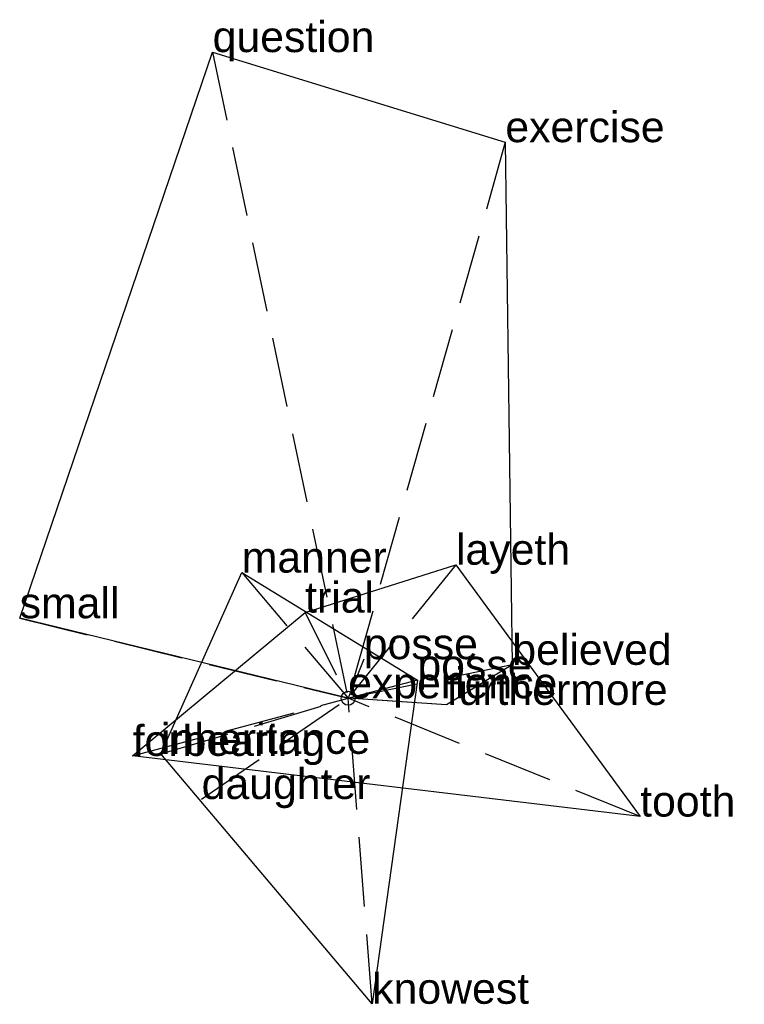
# Model space of a CAD drawing. Extents: x -1.18 to 1.42, y -1.1 to 2.44.
import ezdxf

# ---------------------------------------------------------------- set-up
doc = ezdxf.new("R2010")
doc.units = 0
doc.linetypes.add('DASHED2', pattern=[0.3, 0.25, -0.05])
for name, color, linetype in [('TEXT_nt', 1, 'CONTINUOUS'), ('TEXT_ot', 1, 'CONTINUOUS'), ('TEXT_q', 1, 'CONTINUOUS')]:
    doc.layers.add(name, color=color, linetype=linetype)
doc.styles.get("Standard").update_dxf_attribs({"font": 'arial.ttf'})

# ---------------------------------------------------------------- blocks, each defined once
blk = doc.blocks.new('ot-experience')
at = {"layer": 'LINES_ot', "linetype": 'DASHED2'}
for p in [(-0.4866, 2.32), (0.5647, 1.9965), (-1.1796, 0.2873), (0.5897, 0.12), (0, 0), (0.3537, -0.0239)]:
    blk.add_line(p, (0, 0), dxfattribs=at)
at = {"layer": 'ORIGIN_ot'}
blk.add_circle((0, 0), 0.025, dxfattribs=at)
at = {"layer": 'TEXT_ot'}
for s, p in [('question', (-0.4866, 2.32)), ('exercise', (0.5647, 1.9965)), ('small', (-1.1796, 0.2873)), ('believed', (0.5897, 0.12)), ('experience', (0, 0)), ('furthermore', (0.3537, -0.0239))]:
    blk.add_text(s, height=0.11, dxfattribs=at).set_placement(p)
blk = doc.blocks.new('nt-experience')
at = {"layer": 'LINES_nt', "linetype": 'DASHED2'}
for p in [(0.3874, 0.4796), (-0.1545, 0.3076), (0.0563, 0.1404), (-0.7739, -0.2069), (0, 0), (1.0491, -0.4247)]:
    blk.add_line(p, (0, 0), dxfattribs=at)
at = {"layer": 'ORIGIN_nt'}
blk.add_circle((0, 0), 0.025, dxfattribs=at)
at = {"layer": 'TEXT_nt'}
for s, p in [('layeth', (0.3874, 0.4796)), ('trial', (-0.1545, 0.3076)), ('posse', (0.0563, 0.1404)), ('experience', (0, 0)), ('forbearing', (-0.7739, -0.2069)), ('tooth', (1.0491, -0.4247))]:
    blk.add_text(s, height=0.11, dxfattribs=at).set_placement(p)
blk = doc.blocks.new('q-experience')
at = {"layer": 'LINES_q', "linetype": 'DASHED2'}
for p in [(-0.382, 0.4511), (0.2489, 0.0647), (-0.6721, -0.1996), (-0.526, -0.3617), (0, 0), (0.0865, -1.0968)]:
    blk.add_line(p, (0, 0), dxfattribs=at)
at = {"layer": 'ORIGIN_q'}
blk.add_circle((0, 0), 0.025, dxfattribs=at)
at = {"layer": 'TEXT_q'}
for s, p in [('manner', (-0.382, 0.4511)), ('posse', (0.2489, 0.0647)), ('experience', (0, 0)), ('inheritance', (-0.6721, -0.1996)), ('daughter', (-0.526, -0.3617)), ('knowest', (0.0865, -1.0968))]:
    blk.add_text(s, height=0.11, dxfattribs=at).set_placement(p)

msp = doc.modelspace()

# ---------------------------------------------------------------- linework, layer by layer
at = {"layer": 'OUTLINE_nt', "linetype": 'CONTINUOUS'}
msp.add_polyline3d([(1.0491, -0.4247, 0), (-0.7739, -0.2069, 0), (-0.1545, 0.3076, 0), (0.3874, 0.4796, 0), (1.0491, -0.4247, 0)], close=True, dxfattribs=at)
at = {"layer": 'OUTLINE_ot', "linetype": 'CONTINUOUS'}
msp.add_polyline3d([(0.3537, -0.0239, 0), (0, 0, 0), (-1.1796, 0.2873, 0), (-0.4866, 2.32, 0), (0.5647, 1.9965, 0), (0.5897, 0.12, 0), (0.3537, -0.0239, 0)], close=True, dxfattribs=at)
at = {"layer": 'OUTLINE_q', "linetype": 'CONTINUOUS'}
msp.add_polyline3d([(0.0865, -1.0968, 0), (-0.6721, -0.1996, 0), (-0.382, 0.4511, 0), (0.2489, 0.0647, 0), (0.0865, -1.0968, 0)], close=True, dxfattribs=at)

# ---------------------------------------------------------------- block references
for name in ['ot-experience', 'nt-experience', 'q-experience']:
    msp.add_blockref(name, (0, 0))

doc.saveas('drawing.dxf')
